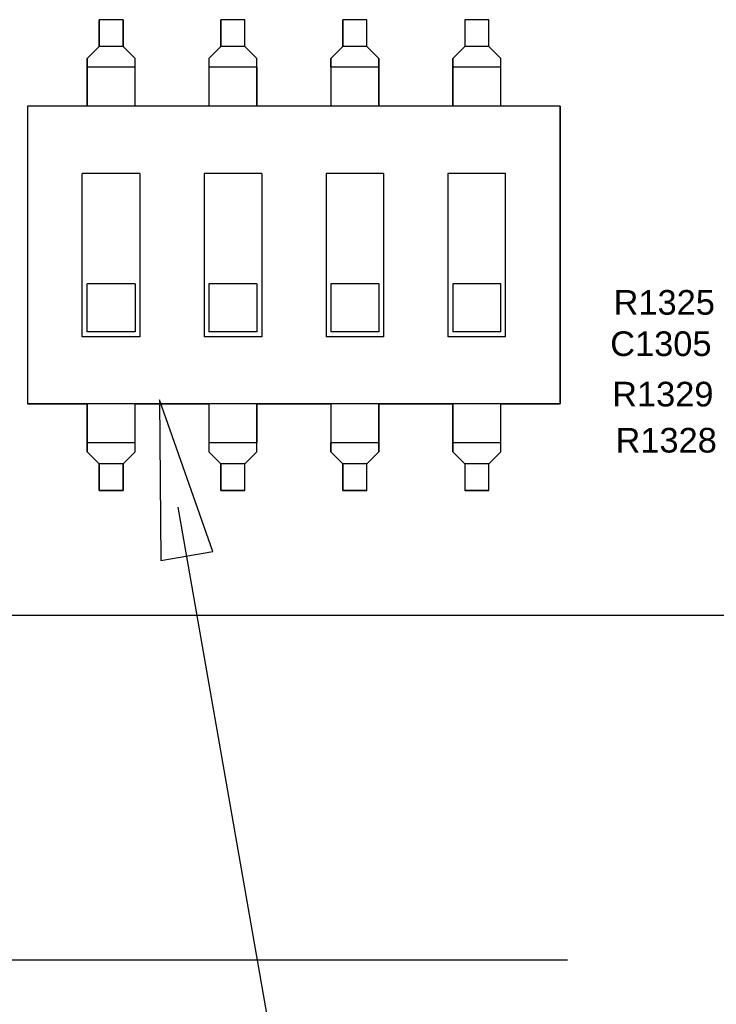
# Model space of a CAD drawing. Header units: inches. Extents: x 0 to 474, y -297 to 0.
# Tile 7 of 256: x 163 to 178, y -197 to -176. Entities that reach past the tile are written whole.
import ezdxf

# ---------------------------------------------------------------- set-up
doc = ezdxf.new("R2010")
doc.units = ezdxf.units.IN
doc.header["$MEASUREMENT"] = 0
doc.styles.add('Arial0', font='arial.ttf', dxfattribs={"height": 3.644212})

msp = doc.modelspace()

# ---------------------------------------------------------------- linework, layer by layer
at = {"color": 7, "true_color": 0xffffff}
for p, q in [((165.35, -176.4), (164.85, -176.4)), ((164.85, -176.4), (164.85, -176.956)), ((165.35, -176.4), (164.85, -176.4)), ((164.85, -176.956), (164.85, -176.4)), ((165.35, -176.956), (165.35, -176.4)), ((165.35, -176.4), (165.35, -176.956)), ((167.89, -176.4), (167.39, -176.4)), ((167.39, -176.4), (167.39, -176.956)), ((167.89, -176.4), (167.39, -176.4)), ((167.39, -176.956), (167.39, -176.4)), ((167.89, -176.956), (167.89, -176.4)), ((167.89, -176.956), (167.89, -176.4)), ((170.43, -176.4), (169.93, -176.4)), ((169.93, -176.4), (169.93, -176.956)), ((170.43, -176.4), (169.93, -176.4)), ((169.93, -176.956), (169.93, -176.4)), ((170.43, -176.956), (170.43, -176.4)), ((170.43, -176.956), (170.43, -176.4)), ((172.97, -176.4), (172.47, -176.4)), ((172.47, -176.4), (172.47, -176.956)), ((172.97, -176.4), (172.47, -176.4)), ((172.47, -176.4), (172.47, -176.956)), ((172.97, -176.956), (172.97, -176.4)), ((172.97, -176.956), (172.97, -176.4)), ((164.85, -176.956), (164.6, -177.206)), ((164.85, -176.956), (164.6, -177.206)), ((165.35, -176.956), (164.85, -176.956)), ((165.6, -177.206), (165.35, -176.956)), ((165.6, -177.206), (165.35, -176.956)), ((167.39, -176.956), (167.14, -177.206)), ((167.39, -176.956), (167.14, -177.206)), ((167.89, -176.956), (167.39, -176.956)), ((168.14, -177.206), (167.89, -176.956)), ((168.14, -177.206), (167.89, -176.956)), ((169.93, -176.956), (169.68, -177.206)), ((169.93, -176.956), (169.68, -177.206)), ((170.43, -176.956), (169.93, -176.956)), ((170.68, -177.206), (170.43, -176.956)), ((170.68, -177.206), (170.43, -176.956)), ((172.47, -176.956), (172.22, -177.206)), ((172.47, -176.956), (172.22, -177.206)), ((172.97, -176.956), (172.47, -176.956)), ((173.22, -177.206), (172.97, -176.956)), ((173.22, -177.206), (172.97, -176.956)), ((164.6, -177.206), (164.6, -178.2)), ((164.6, -177.389), (164.6, -177.206)), ((165.6, -178.2), (165.6, -177.206)), ((165.6, -177.389), (165.6, -177.206)), ((167.14, -177.206), (167.14, -178.2)), ((167.14, -177.206), (167.14, -177.389)), ((168.14, -178.2), (168.14, -177.206)), ((168.14, -177.389), (168.14, -177.206)), ((169.68, -177.206), (169.68, -178.2)), ((169.68, -177.389), (169.68, -177.206)), ((170.68, -178.2), (170.68, -177.206)), ((170.68, -177.206), (170.68, -177.389)), ((172.22, -177.206), (172.22, -178.2)), ((172.22, -177.389), (172.22, -177.206)), ((173.22, -178.2), (173.22, -177.206)), ((173.22, -177.389), (173.22, -177.206)), ((164.6, -178.2), (164.6, -177.389)), ((165.6, -177.389), (164.6, -177.389)), ((165.6, -178.2), (165.6, -177.389)), ((167.14, -177.389), (167.14, -178.2)), ((168.14, -177.389), (167.14, -177.389)), ((168.14, -177.389), (168.14, -178.2)), ((169.68, -177.389), (169.68, -178.2)), ((170.68, -177.389), (169.68, -177.389)), ((170.68, -177.389), (170.68, -178.2)), ((172.22, -178.2), (172.22, -177.389)), ((173.22, -177.389), (172.22, -177.389)), ((173.22, -178.2), (173.22, -177.389)), ((164.6, -178.2), (163.36, -178.2)), ((163.36, -178.2), (163.36, -184.4)), ((163.36, -178.2), (163.36, -184.4)), ((174.46, -178.2), (163.36, -178.2)), ((167.14, -178.2), (165.6, -178.2)), ((169.68, -178.2), (168.14, -178.2)), ((172.22, -178.2), (170.68, -178.2)), ((174.46, -178.2), (173.22, -178.2)), ((174.46, -184.4), (174.46, -178.2)), ((174.46, -178.2), (174.46, -184.4)), ((164.5, -183), (164.5, -179.6)), ((165.7, -179.6), (164.5, -179.6)), ((165.7, -179.6), (165.7, -183)), ((167.04, -179.6), (167.04, -183)), ((168.24, -179.6), (167.04, -179.6)), ((168.24, -179.6), (168.24, -183)), ((169.58, -179.6), (169.58, -183)), ((170.78, -179.6), (169.58, -179.6)), ((170.78, -179.6), (170.78, -183)), ((172.12, -179.6), (172.12, -183)), ((173.32, -179.6), (172.12, -179.6)), ((173.32, -183), (173.32, -179.6)), ((165.6, -181.9), (164.6, -181.9)), ((164.6, -182.9), (164.6, -181.9)), ((165.6, -181.9), (165.6, -182.9)), ((168.14, -181.9), (167.14, -181.9)), ((167.14, -181.9), (167.14, -182.9)), ((168.14, -181.9), (168.14, -182.9)), ((170.68, -181.9), (169.68, -181.9)), ((169.68, -181.9), (169.68, -182.9)), ((170.68, -181.9), (170.68, -182.9)), ((173.22, -181.9), (172.22, -181.9)), ((172.22, -181.9), (172.22, -182.9)), ((173.22, -182.9), (173.22, -181.9)), ((165.7, -183), (164.5, -183)), ((165.6, -182.9), (164.6, -182.9)), ((168.24, -183), (167.04, -183)), ((168.14, -182.9), (167.14, -182.9)), ((170.78, -183), (169.58, -183)), ((170.68, -182.9), (169.68, -182.9)), ((173.32, -183), (172.12, -183)), ((173.22, -182.9), (172.22, -182.9)), ((163.36, -184.4), (164.6, -184.4)), ((174.46, -184.4), (163.36, -184.4)), ((164.6, -184.4), (164.6, -185.394)), ((164.6, -185.211), (164.6, -184.4)), ((165.6, -185.394), (165.6, -184.4)), ((165.6, -184.4), (167.14, -184.4)), ((165.6, -185.211), (165.6, -184.4)), ((167.14, -184.4), (167.14, -185.394)), ((167.14, -184.4), (167.14, -185.211)), ((168.14, -185.394), (168.14, -184.4)), ((168.14, -184.4), (169.68, -184.4)), ((168.14, -184.4), (168.14, -185.211)), ((169.68, -184.4), (169.68, -185.394)), ((169.68, -184.4), (169.68, -185.211)), ((170.68, -185.394), (170.68, -184.4)), ((170.68, -184.4), (172.22, -184.4)), ((170.68, -184.4), (170.68, -185.211)), ((172.22, -184.4), (172.22, -185.394)), ((172.22, -185.211), (172.22, -184.4)), ((173.22, -185.394), (173.22, -184.4)), ((173.22, -184.4), (174.46, -184.4)), ((173.22, -185.211), (173.22, -184.4)), ((165.6, -185.211), (164.6, -185.211)), ((164.6, -185.394), (164.6, -185.211)), ((165.6, -185.394), (165.6, -185.211)), ((168.14, -185.211), (167.14, -185.211)), ((167.14, -185.211), (167.14, -185.394)), ((168.14, -185.394), (168.14, -185.211)), ((170.68, -185.211), (169.68, -185.211)), ((169.68, -185.394), (169.68, -185.211)), ((170.68, -185.211), (170.68, -185.394)), ((173.22, -185.211), (172.22, -185.211)), ((172.22, -185.394), (172.22, -185.211)), ((173.22, -185.394), (173.22, -185.211)), ((164.6, -185.394), (164.85, -185.644)), ((164.85, -185.644), (164.6, -185.394)), ((165.35, -185.644), (165.6, -185.394)), ((165.6, -185.394), (165.35, -185.644)), ((167.14, -185.394), (167.39, -185.644)), ((167.39, -185.644), (167.14, -185.394)), ((167.89, -185.644), (168.14, -185.394)), ((168.14, -185.394), (167.89, -185.644)), ((169.68, -185.394), (169.93, -185.644)), ((169.93, -185.644), (169.68, -185.394)), ((170.43, -185.644), (170.68, -185.394)), ((170.68, -185.394), (170.43, -185.644)), ((172.22, -185.394), (172.47, -185.644)), ((172.47, -185.644), (172.22, -185.394)), ((172.97, -185.644), (173.22, -185.394)), ((173.22, -185.394), (172.97, -185.644)), ((164.85, -185.644), (164.85, -186.2)), ((165.35, -185.644), (164.85, -185.644)), ((164.85, -186.2), (164.85, -185.644)), ((165.35, -186.2), (165.35, -185.644)), ((165.35, -185.644), (165.35, -186.2)), ((167.39, -185.644), (167.39, -186.2)), ((167.89, -185.644), (167.39, -185.644)), ((167.39, -186.2), (167.39, -185.644)), ((167.89, -186.2), (167.89, -185.644)), ((167.89, -186.2), (167.89, -185.644)), ((169.93, -185.644), (169.93, -186.2)), ((170.43, -185.644), (169.93, -185.644)), ((169.93, -186.2), (169.93, -185.644)), ((170.43, -186.2), (170.43, -185.644)), ((170.43, -186.2), (170.43, -185.644)), ((172.47, -185.644), (172.47, -186.2)), ((172.97, -185.644), (172.47, -185.644)), ((172.47, -185.644), (172.47, -186.2)), ((172.97, -186.2), (172.97, -185.644)), ((172.97, -186.2), (172.97, -185.644)), ((164.85, -186.2), (165.35, -186.2)), ((165.35, -186.2), (164.85, -186.2)), ((167.39, -186.2), (167.89, -186.2)), ((167.89, -186.2), (167.39, -186.2)), ((169.93, -186.2), (170.43, -186.2)), ((170.43, -186.2), (169.93, -186.2)), ((172.47, -186.2), (172.97, -186.2)), ((172.97, -186.2), (172.47, -186.2))]:
    msp.add_line(p, q, dxfattribs=at)
at = {"color": 18, "true_color": 0x000000}
for p, q in [((165.35, -176.4), (164.85, -176.4)), ((164.85, -176.4), (164.85, -176.956)), ((165.35, -176.4), (164.85, -176.4)), ((164.85, -176.956), (164.85, -176.4)), ((165.35, -176.956), (165.35, -176.4)), ((165.35, -176.4), (165.35, -176.956)), ((167.89, -176.4), (167.39, -176.4)), ((167.39, -176.4), (167.39, -176.956)), ((167.89, -176.4), (167.39, -176.4)), ((167.39, -176.956), (167.39, -176.4)), ((167.89, -176.956), (167.89, -176.4)), ((167.89, -176.956), (167.89, -176.4)), ((170.43, -176.4), (169.93, -176.4)), ((169.93, -176.4), (169.93, -176.956)), ((170.43, -176.4), (169.93, -176.4)), ((169.93, -176.956), (169.93, -176.4)), ((170.43, -176.956), (170.43, -176.4)), ((170.43, -176.956), (170.43, -176.4)), ((172.97, -176.4), (172.47, -176.4)), ((172.47, -176.4), (172.47, -176.956)), ((172.97, -176.4), (172.47, -176.4)), ((172.47, -176.4), (172.47, -176.956)), ((172.97, -176.956), (172.97, -176.4)), ((172.97, -176.956), (172.97, -176.4)), ((164.85, -176.956), (164.6, -177.206)), ((164.85, -176.956), (164.6, -177.206)), ((165.35, -176.956), (164.85, -176.956)), ((165.6, -177.206), (165.35, -176.956)), ((165.6, -177.206), (165.35, -176.956)), ((167.39, -176.956), (167.14, -177.206)), ((167.39, -176.956), (167.14, -177.206)), ((167.89, -176.956), (167.39, -176.956)), ((168.14, -177.206), (167.89, -176.956)), ((168.14, -177.206), (167.89, -176.956)), ((169.93, -176.956), (169.68, -177.206)), ((169.93, -176.956), (169.68, -177.206)), ((170.43, -176.956), (169.93, -176.956)), ((170.68, -177.206), (170.43, -176.956)), ((170.68, -177.206), (170.43, -176.956)), ((172.47, -176.956), (172.22, -177.206)), ((172.47, -176.956), (172.22, -177.206)), ((172.97, -176.956), (172.47, -176.956)), ((173.22, -177.206), (172.97, -176.956)), ((173.22, -177.206), (172.97, -176.956)), ((164.6, -177.206), (164.6, -178.2)), ((164.6, -177.389), (164.6, -177.206)), ((165.6, -178.2), (165.6, -177.206)), ((165.6, -177.389), (165.6, -177.206)), ((167.14, -177.206), (167.14, -178.2)), ((167.14, -177.206), (167.14, -177.389)), ((168.14, -178.2), (168.14, -177.206)), ((168.14, -177.389), (168.14, -177.206)), ((169.68, -177.206), (169.68, -178.2)), ((169.68, -177.389), (169.68, -177.206)), ((170.68, -178.2), (170.68, -177.206)), ((170.68, -177.206), (170.68, -177.389)), ((172.22, -177.206), (172.22, -178.2)), ((172.22, -177.389), (172.22, -177.206)), ((173.22, -178.2), (173.22, -177.206)), ((173.22, -177.389), (173.22, -177.206)), ((164.6, -178.2), (164.6, -177.389)), ((165.6, -177.389), (164.6, -177.389)), ((165.6, -178.2), (165.6, -177.389)), ((167.14, -177.389), (167.14, -178.2)), ((168.14, -177.389), (167.14, -177.389)), ((168.14, -177.389), (168.14, -178.2)), ((169.68, -177.389), (169.68, -178.2)), ((170.68, -177.389), (169.68, -177.389)), ((170.68, -177.389), (170.68, -178.2)), ((172.22, -178.2), (172.22, -177.389)), ((173.22, -177.389), (172.22, -177.389)), ((173.22, -178.2), (173.22, -177.389)), ((164.6, -178.2), (163.36, -178.2)), ((163.36, -178.2), (163.36, -184.4)), ((163.36, -178.2), (163.36, -184.4)), ((174.46, -178.2), (163.36, -178.2)), ((167.14, -178.2), (165.6, -178.2)), ((169.68, -178.2), (168.14, -178.2)), ((172.22, -178.2), (170.68, -178.2)), ((174.46, -178.2), (173.22, -178.2)), ((174.46, -184.4), (174.46, -178.2)), ((174.46, -178.2), (174.46, -184.4)), ((164.5, -183), (164.5, -179.6)), ((165.7, -179.6), (164.5, -179.6)), ((165.7, -179.6), (165.7, -183)), ((167.04, -179.6), (167.04, -183)), ((168.24, -179.6), (167.04, -179.6)), ((168.24, -179.6), (168.24, -183)), ((169.58, -179.6), (169.58, -183)), ((170.78, -179.6), (169.58, -179.6)), ((170.78, -179.6), (170.78, -183)), ((172.12, -179.6), (172.12, -183)), ((173.32, -179.6), (172.12, -179.6)), ((173.32, -183), (173.32, -179.6)), ((165.6, -181.9), (164.6, -181.9)), ((164.6, -182.9), (164.6, -181.9)), ((165.6, -181.9), (165.6, -182.9)), ((168.14, -181.9), (167.14, -181.9)), ((167.14, -181.9), (167.14, -182.9)), ((168.14, -181.9), (168.14, -182.9)), ((170.68, -181.9), (169.68, -181.9)), ((169.68, -181.9), (169.68, -182.9)), ((170.68, -181.9), (170.68, -182.9)), ((173.22, -181.9), (172.22, -181.9)), ((172.22, -181.9), (172.22, -182.9)), ((173.22, -182.9), (173.22, -181.9)), ((165.7, -183), (164.5, -183)), ((165.6, -182.9), (164.6, -182.9)), ((168.24, -183), (167.04, -183)), ((168.14, -182.9), (167.14, -182.9)), ((170.78, -183), (169.58, -183)), ((170.68, -182.9), (169.68, -182.9)), ((173.32, -183), (172.12, -183)), ((173.22, -182.9), (172.22, -182.9)), ((163.36, -184.4), (164.6, -184.4)), ((174.46, -184.4), (163.36, -184.4)), ((164.6, -184.4), (164.6, -185.394)), ((164.6, -185.211), (164.6, -184.4)), ((165.6, -185.394), (165.6, -184.4)), ((165.6, -184.4), (167.14, -184.4)), ((165.6, -185.211), (165.6, -184.4)), ((167.14, -184.4), (167.14, -185.394)), ((167.14, -184.4), (167.14, -185.211)), ((168.14, -185.394), (168.14, -184.4)), ((168.14, -184.4), (169.68, -184.4)), ((168.14, -184.4), (168.14, -185.211)), ((169.68, -184.4), (169.68, -185.394)), ((169.68, -184.4), (169.68, -185.211)), ((170.68, -185.394), (170.68, -184.4)), ((170.68, -184.4), (172.22, -184.4)), ((170.68, -184.4), (170.68, -185.211)), ((172.22, -184.4), (172.22, -185.394)), ((172.22, -185.211), (172.22, -184.4)), ((173.22, -185.394), (173.22, -184.4)), ((173.22, -184.4), (174.46, -184.4)), ((173.22, -185.211), (173.22, -184.4)), ((165.6, -185.211), (164.6, -185.211)), ((164.6, -185.394), (164.6, -185.211)), ((165.6, -185.394), (165.6, -185.211)), ((168.14, -185.211), (167.14, -185.211)), ((167.14, -185.211), (167.14, -185.394)), ((168.14, -185.394), (168.14, -185.211)), ((170.68, -185.211), (169.68, -185.211)), ((169.68, -185.394), (169.68, -185.211)), ((170.68, -185.211), (170.68, -185.394)), ((173.22, -185.211), (172.22, -185.211)), ((172.22, -185.394), (172.22, -185.211)), ((173.22, -185.394), (173.22, -185.211)), ((164.6, -185.394), (164.85, -185.644)), ((164.85, -185.644), (164.6, -185.394)), ((165.35, -185.644), (165.6, -185.394)), ((165.6, -185.394), (165.35, -185.644)), ((167.14, -185.394), (167.39, -185.644)), ((167.39, -185.644), (167.14, -185.394)), ((167.89, -185.644), (168.14, -185.394)), ((168.14, -185.394), (167.89, -185.644)), ((169.68, -185.394), (169.93, -185.644)), ((169.93, -185.644), (169.68, -185.394)), ((170.43, -185.644), (170.68, -185.394)), ((170.68, -185.394), (170.43, -185.644)), ((172.22, -185.394), (172.47, -185.644)), ((172.47, -185.644), (172.22, -185.394)), ((172.97, -185.644), (173.22, -185.394)), ((173.22, -185.394), (172.97, -185.644)), ((164.85, -185.644), (164.85, -186.2)), ((165.35, -185.644), (164.85, -185.644)), ((164.85, -186.2), (164.85, -185.644)), ((165.35, -186.2), (165.35, -185.644)), ((165.35, -185.644), (165.35, -186.2)), ((167.39, -185.644), (167.39, -186.2)), ((167.89, -185.644), (167.39, -185.644)), ((167.39, -186.2), (167.39, -185.644)), ((167.89, -186.2), (167.89, -185.644)), ((167.89, -186.2), (167.89, -185.644)), ((169.93, -185.644), (169.93, -186.2)), ((170.43, -185.644), (169.93, -185.644)), ((169.93, -186.2), (169.93, -185.644)), ((170.43, -186.2), (170.43, -185.644)), ((170.43, -186.2), (170.43, -185.644)), ((172.47, -185.644), (172.47, -186.2)), ((172.97, -185.644), (172.47, -185.644)), ((172.47, -185.644), (172.47, -186.2)), ((172.97, -186.2), (172.97, -185.644)), ((172.97, -186.2), (172.97, -185.644)), ((164.85, -186.2), (165.35, -186.2)), ((165.35, -186.2), (164.85, -186.2)), ((167.39, -186.2), (167.89, -186.2)), ((167.89, -186.2), (167.39, -186.2)), ((169.93, -186.2), (170.43, -186.2)), ((170.43, -186.2), (169.93, -186.2)), ((172.47, -186.2), (172.97, -186.2)), ((172.97, -186.2), (172.47, -186.2)), ((145.8, -188.8), (282.96, -188.8))]:
    msp.add_line(p, q, dxfattribs=at)
at = {"color": 1, "true_color": 0xff0000}
for p, q in [((166.109, -184.314), (166.136, -187.66)), ((167.219, -187.47), (166.109, -184.314)), ((173.4, -226), (166.5, -186.551)), ((166.136, -187.66), (167.219, -187.47))]:
    msp.add_line(p, q, dxfattribs=at)
at = {"color": 152, "true_color": 0x007ac0}
msp.add_line((174.609, -195.981), (150.518, -195.981), dxfattribs=at)

# ---------------------------------------------------------------- texts
at = {"color": 18, "true_color": 0x000000, "style": 'Arial0'}
for s, p in [('R1325', (175.57, -182.542)), ('C1305', (175.5, -183.402)), ('R1329', (175.54, -184.452)), ('R1328', (175.61, -185.412))]:
    msp.add_text(s, height=0.5129, dxfattribs=at).set_placement(p)

doc.saveas('drawing.dxf')
